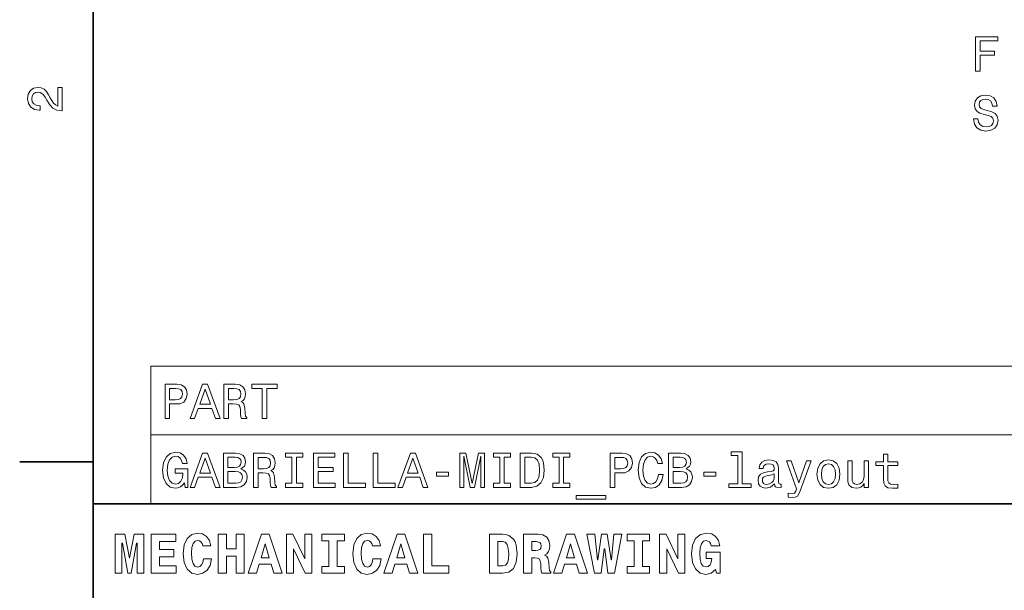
# Model space of a CAD drawing. Extents: x 0 to 210, y 0 to 297.
# Tile 6 of 10: x 2 to 103, y 61 to 119. Entities that reach past the tile are written whole.
import ezdxf

# ---------------------------------------------------------------- set-up
doc = ezdxf.new("R2010")
doc.units = 0

msp = doc.modelspace()

# ---------------------------------------------------------------- linework, layer by layer
at = {"color": 7, "lineweight": 35}
for p, q in [((10, 287), (10, 10)), ((10, 74.300003), (2.5, 74.300003)), ((10, 10), (10, 70)), ((10, 70), (200, 70))]:
    msp.add_line(p, q, dxfattribs=at)
at = {"color": 7, "lineweight": 13}
for p, q in [((15.910645, 84.093658), (200, 84.093658)), ((15.910645, 84.093658), (15.910645, 70)), ((15.910645, 77.046829), (200, 77.046829)), ((15.910645, 70), (200, 70))]:
    msp.add_line(p, q, dxfattribs=at)
for points in [[(100.274185, 114.251534), (100.74321, 114.251534), (100.74321, 115.860321), (102.215828, 115.860321), (102.215828, 116.278908), (100.74321, 116.278908), (100.74321, 117.327904), (102.553726, 117.327904), (102.553726, 117.751534), (100.274185, 117.751534)], [(6.833213, 110.169449), (6.833213, 112.575073), (6.399496, 112.575073), (6.399496, 110.673775), (6.162464, 110.779686), (5.965778, 110.961243), (5.607709, 111.521034), (5.456412, 111.818588), (5.239553, 112.151443), (4.987392, 112.388474), (4.689841, 112.524643), (4.351945, 112.575073), (3.928314, 112.489334), (3.595461, 112.252304), (3.383646, 111.889191), (3.307997, 111.420174), (3.393732, 110.93602), (3.630764, 110.567871), (4.009006, 110.330833), (4.508286, 110.250145), (4.578891, 110.250145), (4.578891, 110.709076), (4.538545, 110.709076), (4.195605, 110.754471), (3.943444, 110.890633), (3.782061, 111.107491), (3.726585, 111.394958), (3.777017, 111.687462), (3.903098, 111.90432), (4.099784, 112.045532), (4.346902, 112.095963), (4.578891, 112.060661), (4.775577, 111.964844), (4.947046, 111.803459), (5.098343, 111.581558), (5.259727, 111.284004), (5.572406, 110.789772), (5.90526, 110.441788), (6.308718, 110.235016), (6.818084, 110.169449)], [(100.511223, 109.359604), (100.052284, 109.359604), (100.153152, 108.82502), (100.405312, 108.431648), (100.79364, 108.194618), (101.318138, 108.108887), (101.837593, 108.189575), (102.225922, 108.411476), (102.473038, 108.75946), (102.563812, 109.218391), (102.488167, 109.631935), (102.276352, 109.899231), (101.933411, 110.075745), (101.47448, 110.206863), (101.081108, 110.302689), (100.823898, 110.413635), (100.67765, 110.57502), (100.632256, 110.827179), (100.67765, 111.054131), (100.808769, 111.225601), (101.010498, 111.341591), (101.28788, 111.381935), (101.570297, 111.331505), (101.792198, 111.195335), (101.938454, 110.968391), (102.009056, 110.660759), (102.467995, 110.660759), (102.467995, 110.670845), (102.387299, 111.144905), (102.150269, 111.497932), (101.777069, 111.719833), (101.272751, 111.795479), (100.818855, 111.719833), (100.465828, 111.508018), (100.238884, 111.180206), (100.158195, 110.756577), (100.223755, 110.378334), (100.415398, 110.121132), (100.717995, 109.949661), (101.131538, 109.818535), (101.540039, 109.702545), (101.847679, 109.591591), (102.034279, 109.430206), (102.099838, 109.167961), (102.039322, 108.900673), (101.88298, 108.698944), (101.64595, 108.572861), (101.33831, 108.532516), (100.995369, 108.58799), (100.733124, 108.749374), (100.566696, 109.01162)], [(17.364534, 78.73703), (17.828512, 78.73703), (17.828512, 80.214699), (18.34292, 80.214699), (18.862373, 80.239914), (19.275919, 80.416428), (19.543209, 80.759361), (19.633987, 81.228386), (19.563383, 81.662102), (19.361652, 81.979828), (19.028801, 82.171471), (18.574909, 82.23703), (17.364534, 82.23703)], [(18.44883, 81.808357), (18.751423, 81.778099), (18.973324, 81.682274), (19.104448, 81.50576), (19.149837, 81.228386), (19.099405, 80.935875), (18.963238, 80.759361), (18.731249, 80.668587), (18.413527, 80.643372), (17.828512, 80.643372), (17.828512, 81.808357)], [(19.931538, 78.73703), (20.395515, 78.73703), (20.76367, 79.765846), (22.160645, 79.765846), (22.528801, 78.73703), (23.002865, 78.73703), (21.721884, 82.242073), (21.207474, 82.242073)], [(20.925053, 80.194519), (21.46468, 81.737747), (22.004305, 80.194519)], [(23.376062, 78.73703), (23.845083, 78.73703), (23.845083, 80.214699), (24.324188, 80.214699), (24.677216, 80.19957), (24.899117, 80.12896), (25.020155, 79.962532), (25.070587, 79.664986), (25.095802, 79.21109), (25.126062, 78.913544), (25.186581, 78.73703), (25.71612, 78.73703), (25.71612, 78.832848), (25.600126, 78.97406), (25.55978, 79.236313), (25.524477, 79.801147), (25.438744, 80.219742), (25.322748, 80.350861), (25.141193, 80.446686), (25.342922, 80.572762), (25.484131, 80.749275), (25.574909, 80.971176), (25.605169, 81.238472), (25.534565, 81.662102), (25.332836, 81.979828), (24.999981, 82.171471), (24.546091, 82.23703), (23.376062, 82.23703)], [(24.414967, 81.808357), (24.722605, 81.778099), (24.939463, 81.682274), (25.07563, 81.50576), (25.121019, 81.228386), (25.070587, 80.935875), (24.93442, 80.759361), (24.702431, 80.668587), (24.384708, 80.643372), (23.845083, 80.643372), (23.845083, 81.808357)], [(27.304737, 78.73703), (27.768715, 78.73703), (27.768715, 81.8134), (28.827791, 81.8134), (28.827791, 82.23703), (26.240616, 82.23703), (26.240616, 81.8134), (27.304737, 81.8134)], [(19.351566, 72.159218), (19.437302, 71.690201), (19.689463, 71.690201), (19.689463, 73.581413), (18.413527, 73.581413), (18.413527, 73.15274), (19.20027, 73.15274), (19.20027, 73.122475), (19.139751, 72.658501), (18.978367, 72.315559), (18.731249, 72.098701), (18.423613, 72.028099), (18.080673, 72.118874), (17.813383, 72.391212), (17.641912, 72.840057), (17.581394, 73.45533), (17.636869, 74.065559), (17.808338, 74.514412), (18.080673, 74.786743), (18.44883, 74.882561), (18.700991, 74.83213), (18.907763, 74.690918), (19.059059, 74.453888), (19.144794, 74.136169), (19.644073, 74.136169), (19.512951, 74.620316), (19.265831, 74.983429), (18.917849, 75.20533), (18.479088, 75.286026), (17.90416, 75.159943), (17.470444, 74.791786), (17.193066, 74.211815), (17.097244, 73.440201), (17.193066, 72.663544), (17.470444, 72.083572), (17.878944, 71.715416), (18.393353, 71.594383), (18.680817, 71.634727), (18.938023, 71.735588), (19.159924, 71.912102)], [(19.931538, 71.690201), (20.395515, 71.690201), (20.76367, 72.719017), (22.160645, 72.719017), (22.528801, 71.690201), (23.002865, 71.690201), (21.721884, 75.195244), (21.207474, 75.195244)], [(20.925053, 73.14769), (21.46468, 74.690918), (22.004305, 73.14769)], [(25.131105, 73.581413), (25.484131, 73.873917), (25.574909, 74.070602), (25.605169, 74.312683), (25.539608, 74.690918), (25.342922, 74.963257), (25.025198, 75.129684), (24.581394, 75.190201), (23.335716, 75.190201), (23.335716, 71.690201), (24.652, 71.690201), (25.121019, 71.760803), (25.469002, 71.967575), (25.68586, 72.295387), (25.761509, 72.739189), (25.71612, 73.036743), (25.595083, 73.283859), (25.398397, 73.465416)], [(24.485573, 73.737755), (23.799694, 73.737755), (23.799694, 74.771614), (24.525919, 74.771614), (24.798252, 74.741356), (24.989895, 74.650574), (25.105888, 74.494232), (25.146236, 74.262245), (25.100845, 74.030258), (24.979809, 73.868874), (24.773037, 73.768013)], [(26.412086, 71.690201), (26.881105, 71.690201), (26.881105, 73.16787), (27.360212, 73.16787), (27.713238, 73.15274), (27.935141, 73.08213), (28.056179, 72.915703), (28.106609, 72.618156), (28.131826, 72.164261), (28.162086, 71.866714), (28.222605, 71.690201), (28.752144, 71.690201), (28.752144, 71.786018), (28.63615, 71.927231), (28.595802, 72.189484), (28.560501, 72.754318), (28.474766, 73.172913), (28.358772, 73.304031), (28.177216, 73.399857), (28.378944, 73.525932), (28.520155, 73.702446), (28.610933, 73.924347), (28.641193, 74.191643), (28.570587, 74.615273), (28.368858, 74.932999), (28.036005, 75.124641), (27.582115, 75.190201), (26.412086, 75.190201)], [(27.450991, 74.761528), (27.758629, 74.73127), (27.975487, 74.635445), (28.111652, 74.458931), (28.157043, 74.181557), (28.106609, 73.889046), (27.970444, 73.712532), (27.738455, 73.621758), (27.420731, 73.596542), (26.881105, 73.596542), (26.881105, 74.761528)], [(30.340759, 72.113831), (29.695227, 72.113831), (29.695227, 71.690201), (31.45027, 71.690201), (31.45027, 72.113831), (30.804737, 72.113831), (30.804737, 74.766571), (31.45027, 74.766571), (31.45027, 75.190201), (29.695227, 75.190201), (29.695227, 74.766571), (30.340759, 74.766571)], [(32.549694, 71.690201), (34.768715, 71.690201), (34.768715, 72.113831), (33.013672, 72.113831), (33.013672, 73.298988), (34.577072, 73.298988), (34.577072, 73.717575), (33.013672, 73.717575), (33.013672, 74.766571), (34.728371, 74.766571), (34.728371, 75.190201), (32.549694, 75.190201)], [(35.621017, 71.690201), (37.8703, 71.690201), (37.8703, 72.113831), (36.084999, 72.113831), (36.084999, 75.190201), (35.621017, 75.190201)], [(38.657043, 71.690201), (40.906322, 71.690201), (40.906322, 72.113831), (39.121021, 72.113831), (39.121021, 75.190201), (38.657043, 75.190201)], [(41.183701, 71.690201), (41.647675, 71.690201), (42.015831, 72.719017), (43.412807, 72.719017), (43.78096, 71.690201), (44.255028, 71.690201), (42.974045, 75.195244), (42.459637, 75.195244)], [(42.177216, 73.14769), (42.716843, 74.690918), (43.256466, 73.14769)], [(47.528076, 71.690201), (47.916405, 71.690201), (47.916405, 74.867432), (48.572029, 71.690201), (49.005745, 71.690201), (49.656322, 74.867432), (49.656322, 71.690201), (50.049694, 71.690201), (50.049694, 75.190201), (49.434418, 75.190201), (48.788887, 72.103745), (48.148396, 75.190201), (47.528076, 75.190201)], [(51.592918, 72.113831), (50.947388, 72.113831), (50.947388, 71.690201), (52.702431, 71.690201), (52.702431, 72.113831), (52.056896, 72.113831), (52.056896, 74.766571), (52.702431, 74.766571), (52.702431, 75.190201), (50.947388, 75.190201), (50.947388, 74.766571), (51.592918, 74.766571)], [(54.855888, 75.190201), (53.690903, 75.190201), (53.690903, 71.690201), (54.855888, 71.690201), (55.405598, 71.801155), (55.814098, 72.139046), (56.066261, 72.688759), (56.15704, 73.440201), (56.076347, 74.206772), (55.975483, 74.509369), (55.834274, 74.751442), (55.42577, 75.079247), (55.158482, 75.159943)], [(54.820583, 74.771614), (55.203869, 74.695961), (55.466118, 74.463974), (55.622456, 74.05043), (55.67289, 73.440201), (55.617413, 72.850143), (55.461075, 72.4366), (55.193783, 72.189484), (54.820583, 72.108788), (54.15992, 72.108788), (54.15992, 74.771614)], [(57.664963, 72.113831), (57.019432, 72.113831), (57.019432, 71.690201), (58.774475, 71.690201), (58.774475, 72.113831), (58.128941, 72.113831), (58.128941, 74.766571), (58.774475, 74.766571), (58.774475, 75.190201), (57.019432, 75.190201), (57.019432, 74.766571), (57.664963, 74.766571)], [(62.904877, 71.690201), (63.368851, 71.690201), (63.368851, 73.16787), (63.883263, 73.16787), (64.40271, 73.193085), (64.816254, 73.369598), (65.083549, 73.712532), (65.174332, 74.181557), (65.103722, 74.615273), (64.901993, 74.932999), (64.569138, 75.124641), (64.11525, 75.190201), (62.904877, 75.190201)], [(63.98917, 74.761528), (64.291763, 74.73127), (64.513664, 74.635445), (64.644791, 74.458931), (64.690178, 74.181557), (64.639748, 73.889046), (64.503578, 73.712532), (64.271591, 73.621758), (63.953865, 73.596542), (63.368851, 73.596542), (63.368851, 74.761528)], [(67.822021, 72.991356), (67.721161, 72.567726), (67.554733, 72.265129), (67.322739, 72.078529), (67.050407, 72.018013), (66.722595, 72.108788), (66.465393, 72.381126), (66.293922, 72.824928), (66.238449, 73.440201), (66.293922, 74.05043), (66.46035, 74.499275), (66.71756, 74.771614), (67.050407, 74.867432), (67.29248, 74.817001), (67.499252, 74.675789), (67.660637, 74.448845), (67.771591, 74.136169), (68.250694, 74.136169), (68.099396, 74.615273), (67.837151, 74.978386), (67.47908, 75.20533), (67.050407, 75.286026), (66.515823, 75.159943), (66.107323, 74.806915), (65.845078, 74.226944), (65.754303, 73.440201), (65.845078, 72.653458), (66.107323, 72.073486), (66.515823, 71.715416), (67.050407, 71.594383), (67.519424, 71.690201), (67.897675, 71.957489), (68.164963, 72.396255), (68.306168, 72.991356)], [(70.671448, 73.581413), (71.024475, 73.873917), (71.11525, 74.070602), (71.145508, 74.312683), (71.079941, 74.690918), (70.883255, 74.963257), (70.565536, 75.129684), (70.121735, 75.190201), (68.876053, 75.190201), (68.876053, 71.690201), (70.192337, 71.690201), (70.661362, 71.760803), (71.009338, 71.967575), (71.226196, 72.295387), (71.301849, 72.739189), (71.256454, 73.036743), (71.135422, 73.283859), (70.938736, 73.465416)], [(70.025909, 73.737755), (69.340027, 73.737755), (69.340027, 74.771614), (70.066254, 74.771614), (70.338593, 74.741356), (70.530235, 74.650574), (70.646225, 74.494232), (70.686569, 74.262245), (70.64119, 74.030258), (70.520149, 73.868874), (70.31337, 73.768013)], [(75.951706, 74.938042), (75.951706, 72.0634), (75.038879, 72.0634), (75.038879, 71.690201), (77.303284, 71.690201), (77.303284, 72.0634), (76.395508, 72.0634), (76.395508, 75.311241), (75.255737, 75.311241), (75.255737, 74.938042)], [(90.84436, 73.929398), (90.84436, 72.572769), (90.874619, 72.134003), (91.015823, 71.831413), (91.298248, 71.6549), (91.777351, 71.594383), (92.301849, 71.619598), (92.301849, 72.002884), (91.918564, 71.972618), (91.57058, 72.01297), (91.38398, 72.139046), (91.303291, 72.350861), (91.288162, 72.648415), (91.288162, 73.929398), (92.301849, 73.929398), (92.301849, 74.307632), (91.288162, 74.307632), (91.288162, 75.099426), (90.84436, 75.099426), (90.84436, 74.307632), (90.077789, 74.307632), (90.077789, 73.929398)], [(79.713943, 72.043228), (79.713943, 72.028099), (79.739166, 71.856628), (79.814812, 71.735588), (80.132538, 71.639771), (80.379654, 71.680115), (80.379654, 72.023056), (80.273743, 72.007927), (80.132538, 72.073486), (80.107323, 72.275215), (80.107323, 73.677231), (80.046799, 74.035301), (79.870285, 74.28746), (79.562653, 74.438759), (79.128937, 74.494232), (78.705307, 74.433716), (78.392624, 74.262245), (78.195938, 73.994957), (78.130371, 73.64193), (78.130371, 73.611671), (78.528793, 73.611671), (78.564095, 73.823486), (78.675049, 73.974785), (78.856598, 74.065559), (79.1138, 74.100861), (79.360924, 74.075645), (79.537437, 74), (79.643341, 73.868874), (79.67865, 73.687317), (79.658478, 73.475502), (79.577782, 73.369598), (79.376053, 73.31916), (78.99781, 73.278816), (78.564095, 73.188042), (78.256454, 73.026657), (78.074905, 72.774498), (78.019424, 72.401299), (78.069855, 72.068443), (78.226196, 71.821327), (78.478363, 71.664986), (78.82634, 71.609512), (79.295364, 71.715416)], [(82.961784, 74.398415), (82.185127, 72.169304), (81.423599, 74.398415), (80.939453, 74.398415), (81.968269, 71.538902), (81.877495, 71.286743), (81.736282, 71.115273), (81.499252, 71.059799), (81.090752, 71.110229), (81.090752, 70.681557), (81.519424, 70.641212), (81.827057, 70.681557), (82.043922, 70.807632), (82.200256, 71.024498), (82.336426, 71.342216), (83.435852, 74.398415)], [(84.046082, 73.041786), (84.12677, 72.426514), (84.358757, 71.972618), (84.726913, 71.690201), (85.221153, 71.594383), (85.710342, 71.690201), (86.078499, 71.967575), (86.310486, 72.421471), (86.396225, 73.041786), (86.310486, 73.657059), (86.078499, 74.11599), (85.710342, 74.393372), (85.221153, 74.494232), (84.726913, 74.393372), (84.358757, 74.110947), (84.12677, 73.657059)], [(84.499969, 73.046829), (84.545357, 73.500717), (84.686569, 73.828529), (84.913513, 74.030258), (85.221153, 74.100861), (85.523743, 74.030258), (85.750694, 73.833572), (85.891899, 73.500717), (85.942337, 73.046829), (85.891899, 72.587898), (85.750694, 72.255043), (85.523743, 72.053314), (85.221153, 71.987755), (84.913513, 72.053314), (84.686569, 72.255043), (84.545357, 72.587898)], [(89.301125, 74.398415), (88.857323, 74.398415), (88.857323, 72.835014), (88.806892, 72.471901), (88.660637, 72.209656), (88.433693, 72.048271), (88.136139, 71.997841), (87.899109, 72.038185), (87.74781, 72.159218), (87.662079, 72.36599), (87.641907, 72.658501), (87.641907, 74.398415), (87.198097, 74.398415), (87.198097, 72.618156), (87.213226, 72.260086), (87.309052, 71.962532), (87.601555, 71.690201), (88.07058, 71.594383), (88.322739, 71.629684), (88.539597, 71.720459), (88.726196, 71.876801), (88.877495, 72.103745), (88.877495, 71.690201), (89.301125, 71.690201)], [(24.596523, 72.108788), (23.799694, 72.108788), (23.799694, 73.314117), (24.551134, 73.314117), (24.868858, 73.278816), (25.095802, 73.172913), (25.23197, 72.991356), (25.277359, 72.729103), (25.23197, 72.451729), (25.105888, 72.260086), (24.894073, 72.144089)], [(45.142632, 72.8451), (46.363094, 72.8451), (46.363094, 73.243515), (45.142632, 73.243515)], [(70.136864, 72.108788), (69.340027, 72.108788), (69.340027, 73.314117), (70.091476, 73.314117), (70.409195, 73.278816), (70.636139, 73.172913), (70.772308, 72.991356), (70.817703, 72.729103), (70.772308, 72.451729), (70.646225, 72.260086), (70.434418, 72.144089)], [(72.466827, 72.8451), (73.687294, 72.8451), (73.687294, 73.243515), (72.466827, 73.243515)], [(79.663513, 72.638329), (79.602997, 72.376083), (79.44162, 72.174347), (79.199539, 72.043228), (78.901993, 71.997841), (78.710342, 72.023056), (78.574181, 72.103745), (78.488449, 72.244957), (78.463226, 72.441643), (78.483398, 72.618156), (78.564095, 72.744232), (78.886856, 72.885445), (79.295364, 72.945961), (79.663513, 73.067001)], [(59.414963, 70.853027), (59.414963, 70.5), (62.450985, 70.5), (62.450985, 70.853027)], [(12.26513, 66.907776), (12.26513, 62.90778), (12.945245, 62.90778), (12.945245, 65.991356), (13.014409, 65.991356), (13.573487, 62.90778), (13.896254, 62.90778), (14.443804, 65.991356), (14.518732, 65.991356), (14.518732, 62.90778), (15.204611, 62.90778), (15.204611, 66.907776), (14.201729, 66.907776), (13.746398, 64.440918), (13.723343, 64.440918), (13.268011, 66.907776)], [(15.959654, 66.907776), (15.959654, 62.90778), (18.501442, 62.90778), (18.501442, 63.668587), (16.789625, 63.668587), (16.789625, 64.585014), (18.282421, 64.585014), (18.282421, 65.351585), (16.789625, 65.351585), (16.789625, 66.146973), (18.455332, 66.146973), (18.455332, 66.907776)], [(21.285301, 64.394814), (21.216139, 64.025932), (21.0951, 63.760807), (20.92219, 63.599422), (20.708935, 63.54755), (20.426514, 63.634003), (20.236311, 63.9049), (20.121037, 64.354462), (20.086456, 64.982704), (20.121037, 65.541786), (20.242075, 65.945244), (20.432278, 66.187317), (20.697407, 66.268013), (20.887608, 66.227661), (21.043228, 66.123917), (21.158501, 65.945244), (21.233429, 65.703171), (22.0634, 65.703171), (21.90778, 66.244957), (21.613832, 66.659943), (21.198847, 66.925072), (20.703171, 67.017288), (20.09222, 66.873199), (19.62536, 66.469742), (19.325649, 65.806915), (19.221901, 64.907776), (19.325649, 64.002884), (19.62536, 63.340057), (20.09222, 62.9366), (20.703171, 62.798271), (21.244957, 62.90778), (21.677235, 63.219017), (21.976944, 63.720459), (22.126801, 64.394814)], [(22.806915, 66.907776), (22.806915, 62.90778), (23.648415, 62.90778), (23.648415, 64.654175), (24.639769, 64.654175), (24.639769, 62.90778), (25.475504, 62.90778), (25.475504, 66.907776), (24.639769, 66.907776), (24.639769, 65.409218), (23.648415, 65.409218), (23.648415, 66.907776)], [(27.216137, 66.907776), (25.861671, 62.90778), (26.708935, 62.90778), (26.979828, 63.824207), (28.213257, 63.824207), (28.495678, 62.90778), (29.360229, 62.90778), (28.011528, 66.907776)], [(29.786743, 66.907776), (29.786743, 62.90778), (30.507204, 62.90778), (30.507204, 65.403458), (31.711815, 62.90778), (32.374641, 62.90778), (32.374641, 66.907776), (31.654179, 66.907776), (31.654179, 64.400574), (30.449568, 66.907776)], [(34.132565, 66.216141), (34.132565, 63.599422), (33.400574, 63.599422), (33.400574, 62.90778), (35.706051, 62.90778), (35.706051, 63.599422), (34.974064, 63.599422), (34.974064, 66.216141), (35.706051, 66.216141), (35.706051, 66.907776), (33.400574, 66.907776), (33.400574, 66.216141)], [(38.634003, 64.394814), (38.564842, 64.025932), (38.443802, 63.760807), (38.270893, 63.599422), (38.057636, 63.54755), (37.775215, 63.634003), (37.585014, 63.9049), (37.469742, 64.354462), (37.435158, 64.982704), (37.469742, 65.541786), (37.590775, 65.945244), (37.780979, 66.187317), (38.046108, 66.268013), (38.236309, 66.227661), (38.39193, 66.123917), (38.507202, 65.945244), (38.58213, 65.703171), (39.412102, 65.703171), (39.256485, 66.244957), (38.962532, 66.659943), (38.54755, 66.925072), (38.051872, 67.017288), (37.440922, 66.873199), (36.97406, 66.469742), (36.674351, 65.806915), (36.570602, 64.907776), (36.674351, 64.002884), (36.97406, 63.340057), (37.440922, 62.9366), (38.051872, 62.798271), (38.593658, 62.90778), (39.025936, 63.219017), (39.325645, 63.720459), (39.475502, 64.394814)], [(41.0951, 66.907776), (39.740631, 62.90778), (40.587894, 62.90778), (40.858788, 63.824207), (42.092216, 63.824207), (42.374638, 62.90778), (43.239189, 62.90778), (41.890488, 66.907776)], [(46.386166, 62.90778), (46.386166, 63.668587), (44.657059, 63.668587), (44.657059, 66.907776), (43.815559, 66.907776), (43.815559, 62.90778)], [(51.896252, 66.907776), (50.564838, 66.907776), (50.564838, 62.90778), (51.896252, 62.90778), (52.541786, 63.028816), (53.00288, 63.409222), (53.285301, 64.0317), (53.383282, 64.907776), (53.285301, 65.766571), (53.164261, 66.112389), (53.00288, 66.394814), (52.536022, 66.775215), (52.236309, 66.873199)], [(54.03458, 66.907776), (54.03458, 62.90778), (54.87608, 62.90778), (54.87608, 64.492798), (55.152737, 64.492798), (55.463974, 64.452446), (55.654179, 64.337173), (55.746395, 64.141212), (55.786743, 63.858788), (55.815559, 63.449566), (55.850143, 63.121037), (55.919308, 62.90778), (56.835735, 62.90778), (56.835735, 63.017288), (56.703171, 63.184437), (56.657059, 63.478386), (56.616714, 64.014404), (56.524494, 64.48703), (56.397694, 64.642647), (56.178673, 64.752159), (56.42075, 64.913544), (56.587894, 65.132561), (56.680115, 65.409218), (56.714695, 65.755043), (56.634003, 66.244957), (56.403458, 66.60807), (56.023052, 66.827087), (55.498558, 66.907776)], [(58.443806, 66.907776), (57.089336, 62.90778), (57.9366, 62.90778), (58.207493, 63.824207), (59.440922, 63.824207), (59.723343, 62.90778), (60.587898, 62.90778), (59.239193, 66.907776)], [(62.662827, 62.90778), (63.337177, 62.90778), (64.092224, 66.913544), (63.273777, 66.913544), (63.0317, 64.268013), (62.991356, 64.268013), (62.593662, 66.913544), (62.023056, 66.913544), (61.642654, 64.268013), (61.590778, 64.268013), (61.342941, 66.913544), (60.524498, 66.913544), (61.279541, 62.90778), (61.959656, 62.90778), (62.288185, 65.414986), (62.340057, 65.414986)], [(65.360229, 66.216141), (65.360229, 63.599422), (64.62825, 63.599422), (64.62825, 62.90778), (66.933716, 62.90778), (66.933716, 63.599422), (66.201736, 63.599422), (66.201736, 66.216141), (66.933716, 66.216141), (66.933716, 66.907776), (64.62825, 66.907776), (64.62825, 66.216141)], [(67.953896, 66.907776), (67.953896, 62.90778), (68.674355, 62.90778), (68.674355, 65.403458), (69.878967, 62.90778), (70.541794, 62.90778), (70.541794, 66.907776), (69.821335, 66.907776), (69.821335, 64.400574), (68.616714, 66.907776)], [(74.109512, 65.703171), (73.959656, 66.256485), (73.677238, 66.671471), (73.279541, 66.925072), (72.778107, 67.017288), (72.121048, 66.873199), (71.625366, 66.452446), (71.308365, 65.789627), (71.198853, 64.907776), (71.308365, 64.020172), (71.625366, 63.357346), (72.092224, 62.9366), (72.680115, 62.798271), (73.227669, 62.919308), (73.671478, 63.288181), (73.763695, 62.90778), (74.161392, 62.90778), (74.161392, 65.06916), (72.697411, 65.06916), (72.697411, 64.42939), (73.279541, 64.42939), (73.221909, 64.048988), (73.106628, 63.778095), (72.933723, 63.61095), (72.703171, 63.559078), (72.414993, 63.639767), (72.213257, 63.893372), (72.097992, 64.325645), (72.0634, 64.94236), (72.103752, 65.51873), (72.224792, 65.933716), (72.426514, 66.181557), (72.714706, 66.268013), (73.043228, 66.123917), (73.15274, 65.951004), (73.227669, 65.703171)], [(27.60807, 65.91066), (28.005764, 64.498558), (27.198847, 64.498558)], [(41.48703, 65.91066), (41.884724, 64.498558), (41.077808, 64.498558)], [(51.896252, 66.164261), (52.161381, 66.083572), (52.357346, 65.84726), (52.472622, 65.45533), (52.51873, 64.907776), (52.484146, 64.354462), (52.380402, 63.962536), (52.184437, 63.731987), (51.896252, 63.657059), (51.412102, 63.657059), (51.412102, 66.164261)], [(54.87608, 66.146973), (55.319885, 66.146973), (55.711815, 66.060516), (55.809799, 65.927956), (55.844379, 65.720459), (55.809799, 65.484146), (55.706051, 65.340057), (55.533142, 65.270889), (55.291065, 65.253601), (54.87608, 65.253601)], [(58.835735, 65.91066), (59.233429, 64.498558), (58.426514, 64.498558)]]:
    msp.add_lwpolyline(points, close=True, dxfattribs=at)

doc.saveas('drawing.dxf')
